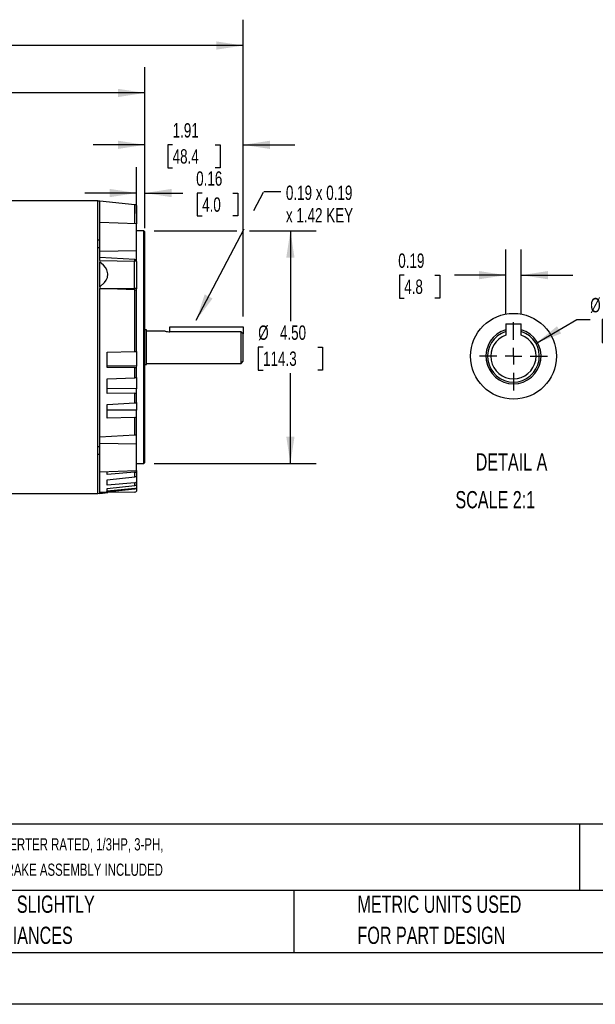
# Model space of a CAD drawing. Header units: inches. Extents: x 0 to 11, y 0 to 8.5.
# Tile 4 of 9: x 3.4 to 6.2, y 0 to 4.8. Entities that reach past the tile are written whole.
import ezdxf

# ---------------------------------------------------------------- set-up
doc = ezdxf.new("R2010")
doc.units = ezdxf.units.IN
doc.header["$MEASUREMENT"] = 0
doc.linetypes.add('CENTERX2', pattern=[0.8, 0.5, -0.1, 0.1, -0.1])
doc.layers.add('CENTER', color=40, linetype='CENTERX2')
doc.layers.add('SLD-DEFPOINTS', color=7, linetype='Continuous')
doc.layers.add('DIMENSIONS', color=140, linetype='Continuous', lineweight=25)
doc.layers.add('TEXT', color=140, linetype='Continuous', lineweight=25)
doc.styles.add('SLDTEXTSTYLE0', font='TXT', dxfattribs={"width": 0.7})
doc.dimstyles.new('SLDDIMSTYLE0', dxfattribs={"dimtxt": 0.069444, "dimasz": 0.13, "dimexe": 0, "dimexo": 0.0625, "dimgap": 0.017361, "dimtad": 0, "dimtih": 1, "dimtoh": 1, "dimlfac": 4, "dimrnd": 1e-09, "dimzin": 4, "dimdsep": 46, "dimtxsty": 'SLDTEXTSTYLE0', "dimsah": 1, "dimcen": 0.09, "dimadec": 0, "dimazin": 1, "dimtfac": 1, "dimtofl": 0, "dimtmove": 0, "dimatfit": 3, "dimfxl": 0, "dimfrac": 2, "dimtolj": 1, "dimtzin": 12, "dimarcsym": 0})
doc.dimstyles.new('SLDDIMSTYLE1', dxfattribs={"dimtxt": 0.069444, "dimasz": 0.13, "dimexe": 0, "dimexo": 0.0625, "dimgap": 0.017361, "dimtad": 0, "dimtih": 1, "dimtoh": 1, "dimlfac": 4, "dimrnd": 1e-09, "dimdsep": 46, "dimtxsty": 'SLDTEXTSTYLE0', "dimsah": 1, "dimcen": 0.09, "dimadec": 0, "dimazin": 2, "dimtfac": 1, "dimtmove": 0, "dimatfit": 0, "dimfxl": 0, "dimfrac": 2, "dimtolj": 1, "dimtzin": 12, "dimarcsym": 0})
doc.dimstyles.new('SLDDIMSTYLE2', dxfattribs={"dimtxt": 0.069444, "dimasz": 0.13, "dimexe": 0, "dimexo": 0.0625, "dimgap": 0.017361, "dimtad": 0, "dimtih": 1, "dimtoh": 1, "dimlfac": 4, "dimrnd": 1e-09, "dimzin": 12, "dimdsep": 46, "dimtxsty": 'SLDTEXTSTYLE0', "dimsah": 1, "dimcen": 0.09, "dimadec": 0, "dimazin": 3, "dimtfac": 1, "dimtmove": 0, "dimatfit": 0, "dimfxl": 0, "dimfrac": 2, "dimtolj": 1, "dimtzin": 12, "dimarcsym": 0})
doc.dimstyles.new('SLDDIMSTYLE3', dxfattribs={"dimtxt": 0.069444, "dimasz": 0.13, "dimexe": 0, "dimexo": 0.0625, "dimgap": 0.017361, "dimtad": 0, "dimtih": 1, "dimtoh": 1, "dimlfac": 4, "dimrnd": 1e-09, "dimzin": 12, "dimdsep": 46, "dimtxsty": 'SLDTEXTSTYLE0', "dimsah": 1, "dimcen": 0.09, "dimadec": 0, "dimazin": 3, "dimtfac": 1, "dimtofl": 0, "dimtmove": 0, "dimatfit": 3, "dimfxl": 0, "dimfrac": 2, "dimtolj": 1, "dimtzin": 12, "dimarcsym": 0})
doc.dimstyles.new('SLDDIMSTYLE4', dxfattribs={"dimtxt": 0.18, "dimasz": 0.13, "dimexe": 0, "dimexo": 0.0625, "dimgap": 0, "dimtad": 0, "dimtih": 1, "dimtoh": 1, "dimdec": 0, "dimrnd": 1e-09, "dimzin": 0, "dimdsep": 46, "dimtxsty": 'Standard', "dimsah": 1, "dimcen": 0.09, "dimadec": 0, "dimazin": 0, "dimtfac": 0.13, "dimtdec": 0, "dimtofl": 0, "dimtmove": 0, "dimatfit": 3, "dimfxl": 0, "dimfrac": 2, "dimtolj": 1, "dimtzin": 0, "dimarcsym": 0})
doc.dimstyles.new('SLDDIMSTYLE7', dxfattribs={"dimtxt": 0.069444, "dimasz": 0.13, "dimexe": 0, "dimexo": 0.0625, "dimgap": 0.017361, "dimtad": 0, "dimtih": 1, "dimtoh": 1, "dimlfac": 2.5, "dimrnd": 1e-09, "dimdsep": 46, "dimtxsty": 'SLDTEXTSTYLE0', "dimsah": 1, "dimcen": 0.09, "dimadec": 0, "dimazin": 2, "dimtfac": 1, "dimtmove": 0, "dimatfit": 0, "dimfxl": 0, "dimfrac": 2, "dimtolj": 1, "dimtzin": 12, "dimarcsym": 0})
doc.dimstyles.new('SLDDIMSTYLE8', dxfattribs={"dimtxt": 0.069444, "dimasz": 0.13, "dimexe": 0, "dimexo": 0.0625, "dimgap": 0.017361, "dimtad": 0, "dimtih": 1, "dimtoh": 1, "dimdec": 3, "dimlfac": 2.5, "dimrnd": 1e-09, "dimdsep": 46, "dimtxsty": 'SLDTEXTSTYLE0', "dimsah": 1, "dimcen": 0, "dimadec": 0, "dimazin": 2, "dimtfac": 1, "dimtdec": 3, "dimtofl": 0, "dimtmove": 0, "dimatfit": 3, "dimfxl": 0, "dimfrac": 2, "dimtolj": 1, "dimtzin": 12, "dimarcsym": 0})

# ---------------------------------------------------------------- blocks, each defined once
blk = doc.blocks.new('SW_NOTE_0')
at = {"layer": 'TEXT', "color": 0, "linetype": 'CENTERX2', "lineweight": 18, "char_height": 0.059006, "attachment_point": 1, "style": 'SLDTEXTSTYLE0'}
for s, insert in [('WEG ELECTRIC S SERIES STANDARD EFFICIENCY AC INDUCTION MOTOR, WITH BRAKE, GENERAL PURPOSE, INVERTER RATED, 1/3HP, 3-PH,', (0, 0.0761)), ('208-230/460 VAC, 1800RPM, TEFC, 56C FRAME, ROLLED STEEL, C-FACE ONLY MOUNT, STEARMS 105601100BQF BRAKE ASSEMBLY INCLUDED', (0, -0.0466))]:
    blk.add_mtext(s, dxfattribs=dict(at, insert=insert))
blk = doc.blocks.new('SW_NOTE_0_3')
at = {"layer": 'TEXT', "color": 0, "linetype": 'CENTERX2', "lineweight": 18, "char_height": 0.083333, "attachment_point": 1, "style": 'SLDTEXTSTYLE0'}
for s, insert in [('PART DIMENSIONS MAY DIFFER SLIGHTLY', (0, 0.1074)), ("DUE TO MANUFACTURER'S VARIANCES", (0, -0.0431))]:
    blk.add_mtext(s, dxfattribs=dict(at, insert=insert))
blk = doc.blocks.new('SW_NOTE_0_6')
at = {"layer": 'TEXT', "color": 0, "linetype": 'CENTERX2', "lineweight": 18, "char_height": 0.083333, "attachment_point": 1, "style": 'SLDTEXTSTYLE0'}
for s, insert in [('METRIC UNITS USED', (0, 0.1074)), ('FOR PART DESIGN', (0, -0.0431))]:
    blk.add_mtext(s, dxfattribs=dict(at, insert=insert))
blk = doc.blocks.new('_D')
at = {"layer": 'DIMENSIONS'}
for p, q in [((4.0736, 3.742), (4.4749, 3.742)), ((4.5349, 3.742), (4.8585, 3.742)), ((4.7335, 3.742), (4.7335, 3.3055)), ((4.6014, 3.1795), (4.5781, 3.1795)), ((4.5781, 3.1795), (4.5781, 3.0691)), ((4.8656, 3.1795), (4.8889, 3.1795)), ((4.8889, 3.1795), (4.8889, 3.0691)), ((4.5781, 3.0691), (4.6014, 3.0691)), ((4.7335, 2.617), (4.7335, 3.0535)), ((4.8889, 3.0691), (4.8656, 3.0691)), ((4.0736, 2.617), (4.8585, 2.617))]:
    blk.add_line(p, q, dxfattribs=at)
for points in [[(4.7335, 3.742), (4.7135, 3.612), (4.7535, 3.612)], [(4.7335, 2.617), (4.7535, 2.747), (4.7135, 2.747)]]:
    blk.add_solid(points, dxfattribs=at)
at = {"layer": 'DIMENSIONS', "char_height": 0.06944, "attachment_point": 1, "style": 'SLDTEXTSTYLE0'}
for s, insert in [('%%c', (4.5778, 3.2846)), ('4.50', (4.6828, 3.2846)), ('114.3', (4.6014, 3.1586))]:
    blk.add_mtext(s, dxfattribs=dict(at, insert=insert))
blk = doc.blocks.new('_D_1')
at = {"layer": 'DIMENSIONS'}
for p, q in [((3.9892, 3.8269), (3.9892, 4.0504)), ((4.0285, 3.7561), (4.0285, 4.0504)), ((3.9892, 3.9254), (3.7392, 3.9254)), ((4.0285, 3.9254), (4.2123, 3.9254)), ((4.3064, 3.9253), (4.2831, 3.9253)), ((4.2831, 3.9253), (4.2831, 3.8148)), ((4.455, 3.9253), (4.4784, 3.9253)), ((4.4784, 3.9253), (4.4784, 3.8148)), ((4.2831, 3.8148), (4.3064, 3.8148)), ((4.4784, 3.8148), (4.455, 3.8148))]:
    blk.add_line(p, q, dxfattribs=at)
for points in [[(3.9892, 3.9254), (3.8592, 3.9454), (3.8592, 3.9054)], [(4.0285, 3.9254), (4.1585, 3.9054), (4.1585, 3.9454)]]:
    blk.add_solid(points, dxfattribs=at)
at = {"layer": 'DIMENSIONS', "char_height": 0.06944, "attachment_point": 1, "style": 'SLDTEXTSTYLE0'}
for s, insert in [('0.16', (4.2775, 4.0303)), ('4.0', (4.3064, 3.9043))]:
    blk.add_mtext(s, dxfattribs=dict(at, insert=insert))
blk = doc.blocks.new('_D_2')
at = {"layer": 'DIMENSIONS'}
for p, q in [((4.0285, 3.7871), (4.0285, 4.2836)), ((4.5049, 3.3275), (4.5049, 4.2836)), ((4.0285, 4.1586), (3.7785, 4.1586)), ((4.1635, 4.1584), (4.1402, 4.1584)), ((4.1402, 4.1584), (4.1402, 4.048)), ((4.3699, 4.1584), (4.3933, 4.1584)), ((4.3933, 4.1584), (4.3933, 4.048)), ((4.5049, 4.1586), (4.7549, 4.1586)), ((4.1402, 4.048), (4.1635, 4.048)), ((4.3933, 4.048), (4.3699, 4.048))]:
    blk.add_line(p, q, dxfattribs=at)
for points in [[(4.0285, 4.1586), (3.8985, 4.1786), (3.8985, 4.1386)], [(4.5049, 4.1586), (4.6349, 4.1386), (4.6349, 4.1786)]]:
    blk.add_solid(points, dxfattribs=at)
at = {"layer": 'DIMENSIONS', "char_height": 0.06944, "attachment_point": 1, "style": 'SLDTEXTSTYLE0'}
for s, insert in [('1.91', (4.1635, 4.2635)), ('48.4', (4.1635, 4.1375))]:
    blk.add_mtext(s, dxfattribs=dict(at, insert=insert))
blk = doc.blocks.new('_D_3')
at = {"layer": 'DIMENSIONS'}
for p, q in [((0.8489, 3.7565), (0.8489, 4.7641)), ((4.5049, 3.3275), (4.5049, 4.7641)), ((0.8489, 4.6391), (2.4507, 4.6391)), ((2.5448, 4.639), (2.5215, 4.639)), ((2.5215, 4.639), (2.5215, 4.5285)), ((2.809, 4.639), (2.8323, 4.639)), ((2.8323, 4.639), (2.8323, 4.5285)), ((4.5049, 4.6391), (2.9031, 4.6391)), ((2.5215, 4.5285), (2.5448, 4.5285)), ((2.8323, 4.5285), (2.809, 4.5285))]:
    blk.add_line(p, q, dxfattribs=at)
for points in [[(0.8489, 4.6391), (0.9789, 4.6191), (0.9789, 4.6591)], [(4.5049, 4.6391), (4.3749, 4.6591), (4.3749, 4.6191)]]:
    blk.add_solid(points, dxfattribs=at)
at = {"layer": 'DIMENSIONS', "char_height": 0.06944, "attachment_point": 1, "style": 'SLDTEXTSTYLE0'}
for s, insert in [('14.62', (2.5448, 4.744)), ('371.5', (2.5448, 4.618))]:
    blk.add_mtext(s, dxfattribs=dict(at, insert=insert))
blk = doc.blocks.new('_D_4')
at = {"layer": 'DIMENSIONS'}
for p, q in [((1.9468, 3.8591), (1.9468, 4.5347)), ((4.0285, 3.7871), (4.0285, 4.5347)), ((1.9468, 4.4097), (2.7615, 4.4097)), ((2.8556, 4.4096), (2.8323, 4.4096)), ((2.8323, 4.4096), (2.8323, 4.2991)), ((3.1198, 4.4096), (3.1431, 4.4096)), ((3.1431, 4.4096), (3.1431, 4.2991)), ((4.0285, 4.4097), (3.2139, 4.4097)), ((2.8323, 4.2991), (2.8556, 4.2991)), ((3.1431, 4.2991), (3.1198, 4.2991))]:
    blk.add_line(p, q, dxfattribs=at)
for points in [[(1.9468, 4.4097), (2.0768, 4.3897), (2.0768, 4.4297)], [(4.0285, 4.4097), (3.8985, 4.4297), (3.8985, 4.3897)]]:
    blk.add_solid(points, dxfattribs=at)
at = {"layer": 'DIMENSIONS', "char_height": 0.06944, "attachment_point": 1, "style": 'SLDTEXTSTYLE0'}
for s, insert in [('8.33', (2.8845, 4.5146)), ('211.5', (2.8556, 4.3887))]:
    blk.add_mtext(s, dxfattribs=dict(at, insert=insert))
blk = doc.blocks.new('SW_NOTE_0_7')
at = {"layer": 'TEXT', "color": 0, "linetype": 'CENTERX2', "lineweight": 18, "attachment_point": 1, "style": 'SLDTEXTSTYLE0'}
for s, insert, char_height in [('0.19 x 0.19', (0.0247, 0.0279), 0.069444), ('x 1.42 KEY', (0.0247, -0.0809), 0.06944)]:
    blk.add_mtext(s, dxfattribs=dict(at, insert=insert, char_height=char_height))
blk = doc.blocks.new('_D_15')
at = {"layer": 'DIMENSIONS'}
for p, q in [((5.7757, 3.3424), (5.7757, 3.653)), ((5.8507, 3.3424), (5.8507, 3.653)), ((5.2844, 3.5278), (5.2611, 3.5278)), ((5.2611, 3.5278), (5.2611, 3.4174)), ((5.4331, 3.5278), (5.4564, 3.5278)), ((5.4564, 3.5278), (5.4564, 3.4174)), ((5.7757, 3.528), (5.5272, 3.528)), ((5.8507, 3.528), (6.1007, 3.528)), ((5.2611, 3.4174), (5.2844, 3.4174)), ((5.4564, 3.4174), (5.4331, 3.4174))]:
    blk.add_line(p, q, dxfattribs=at)
for points in [[(5.7757, 3.528), (5.6457, 3.548), (5.6457, 3.508)], [(5.8507, 3.528), (5.9807, 3.508), (5.9807, 3.548)]]:
    blk.add_solid(points, dxfattribs=at)
at = {"layer": 'DIMENSIONS', "char_height": 0.06944, "attachment_point": 1, "style": 'SLDTEXTSTYLE0'}
for s, insert in [('0.19', (5.2556, 3.6329)), ('4.8', (5.2844, 3.5069))]:
    blk.add_mtext(s, dxfattribs=dict(at, insert=insert))
blk = doc.blocks.new('_D_16')
at = {"layer": 'DIMENSIONS'}
for p, q in [((5.9215, 3.1981), (6.1198, 3.3127)), ((6.1198, 3.3127), (6.1847, 3.3127)), ((6.266, 3.3127), (6.2427, 3.3127)), ((6.2427, 3.3127), (6.2427, 3.2022)), ((6.4724, 3.3127), (6.4958, 3.3127)), ((6.4958, 3.3127), (6.4958, 3.2022)), ((6.2427, 3.2022), (6.266, 3.2022)), ((6.4958, 3.2022), (6.4724, 3.2022))]:
    blk.add_line(p, q, dxfattribs=at)
blk.add_solid([(5.9215, 3.1981), (6.0441, 3.2458), (6.0241, 3.2805)], dxfattribs=at)
at = {"layer": 'DIMENSIONS', "char_height": 0.06944, "attachment_point": 1, "style": 'SLDTEXTSTYLE0'}
for s, insert in [('%%c', (6.1847, 3.4177)), ('0.625', (6.2896, 3.4177)), ('15.9', (6.266, 3.2917))]:
    blk.add_mtext(s, dxfattribs=dict(at, insert=insert))
blk = doc.blocks.new('SW_CENTERMARKSYMBOL_5')
at = {"layer": 'CENTER', "color": 0}
for p, q in [((0, 0.08), (0, 0.165)), ((-0.08, 0), (-0.165, 0)), ((0, 0), (-0.04, 0)), ((0, 0), (0, 0.04)), ((0, 0), (0, -0.04)), ((0, 0), (0.04, 0)), ((0.08, 0), (0.165, 0)), ((0, -0.08), (0, -0.165))]:
    blk.add_line(p, q, dxfattribs=at)

msp = doc.modelspace()

# ---------------------------------------------------------------- linework, layer by layer
for p, q in [((3.80216, 3.88696), (2.42421, 3.88696)), ((3.80216, 2.4721), (3.80216, 3.88696)), ((3.812, 3.88666), (3.80216, 3.88649)), ((3.98087, 3.86892), (3.812, 3.88666)), ((3.812, 3.78313), (3.812, 3.88666)), ((3.98087, 3.77723), (3.98087, 3.86892)), ((3.98917, 3.86524), (3.98917, 3.77694)), ((3.98917, 3.77694), (3.812, 3.78313)), ((3.812, 3.64333), (3.812, 3.78313)), ((3.98917, 3.6473), (3.98917, 3.77694)), ((4.02362, 3.74203), (3.98917, 3.74203)), ((4.02854, 3.73711), (4.02362, 3.74203)), ((4.02362, 3.17953), (4.02362, 3.74203)), ((4.02854, 3.17953), (4.02854, 3.73711)), ((3.80216, 3.69844), (3.812, 3.69868)), ((3.812, 3.65966), (3.80216, 3.65966)), ((3.812, 3.64333), (3.98917, 3.6473)), ((3.812, 3.61328), (3.812, 3.64333)), ((3.98917, 3.60149), (3.98917, 3.6473)), ((3.812, 3.59909), (3.812, 3.61328)), ((3.98087, 3.60414), (3.812, 3.61328)), ((3.812, 3.59959), (3.812, 3.59133)), ((3.812, 3.59959), (3.97958, 3.59559)), ((3.812, 3.47147), (3.812, 3.59133)), ((3.97958, 3.46428), (3.97958, 3.59559)), ((3.98087, 3.59554), (3.98087, 3.60414)), ((3.98917, 3.59371), (3.98917, 3.60149)), ((3.98917, 3.59357), (3.98917, 3.46255)), ((3.812, 3.47147), (3.812, 3.46321)), ((3.812, 3.46321), (3.97958, 3.46428)), ((3.812, 3.46321), (3.812, 3.46271)), ((3.812, 2.74578), (3.812, 3.46271)), ((3.98087, 3.45649), (3.812, 3.46271)), ((3.98087, 3.15853), (3.98087, 3.45649)), ((3.98917, 3.45478), (3.98917, 3.46255)), ((3.98917, 3.159), (3.98917, 3.45478)), ((5.77573, 3.29238), (5.77573, 3.23826)), ((5.77573, 3.29238), (5.85072, 3.29238)), ((5.85072, 3.23826), (5.85072, 3.29238)), ((4.03641, 3.26295), (4.02854, 3.26295)), ((4.03641, 3.09612), (4.03641, 3.26295)), ((4.12696, 3.25766), (4.03641, 3.25766)), ((4.1504, 3.25406), (4.15059, 3.25406)), ((4.15059, 3.27749), (4.50492, 3.27749)), ((4.15059, 3.25406), (4.15059, 3.27749)), ((4.49507, 3.25406), (4.15059, 3.25406)), ((4.49507, 3.10141), (4.49507, 3.25406)), ((4.50492, 3.24367), (4.49507, 3.25406)), ((4.50492, 3.27749), (4.50492, 3.24367)), ((4.50492, 3.11125), (4.50492, 3.24367)), ((3.84645, 3.15495), (3.98087, 3.15853)), ((3.84645, 3.08165), (3.84645, 3.15495)), ((3.98917, 3.159), (3.98917, 3.0872)), ((4.02362, 2.61703), (4.02362, 3.17953)), ((4.02854, 2.62195), (4.02854, 3.17953)), ((4.03641, 3.10141), (4.49507, 3.10141)), ((4.49507, 3.10141), (4.50492, 3.11125)), ((3.98917, 3.0872), (3.84645, 3.08947)), ((3.98087, 3.08055), (3.84645, 3.08165)), ((3.98087, 3.03184), (3.98087, 3.08055)), ((3.98917, 3.08073), (3.98917, 3.0872)), ((3.98917, 3.03298), (3.98917, 3.08073)), ((4.02854, 3.09612), (4.03641, 3.09612)), ((3.84645, 3.02574), (3.98087, 3.03184)), ((3.84645, 2.95487), (3.84645, 3.02574)), ((3.98917, 3.03298), (3.98917, 2.97731)), ((3.98917, 2.97731), (3.84645, 2.97904)), ((3.98087, 2.95646), (3.84645, 2.95487)), ((3.98087, 2.91022), (3.98087, 2.95646)), ((3.98917, 2.95731), (3.98917, 2.97731)), ((3.98917, 2.91198), (3.98917, 2.95731)), ((3.84645, 2.9018), (3.98087, 2.91022)), ((3.98917, 2.91198), (3.98917, 2.87436)), ((3.84645, 2.8358), (3.84645, 2.9018)), ((3.98917, 2.87436), (3.84645, 2.87549)), ((3.98917, 2.84151), (3.98917, 2.87436)), ((3.98087, 2.84001), (3.84645, 2.8358)), ((3.98087, 2.75492), (3.98087, 2.84001)), ((3.98917, 2.75757), (3.98917, 2.84151)), ((3.812, 2.74578), (3.98087, 2.75492)), ((3.812, 2.71573), (3.812, 2.74578)), ((3.812, 2.57593), (3.812, 2.71573)), ((3.812, 2.71573), (3.98917, 2.71175)), ((3.98917, 2.71175), (3.98917, 2.75757)), ((3.80216, 2.6994), (3.812, 2.6994)), ((3.98917, 2.58212), (3.98917, 2.71175)), ((3.812, 2.66038), (3.80216, 2.66062)), ((4.02362, 2.61703), (4.02854, 2.62195)), ((3.812, 2.57593), (3.98917, 2.58212)), ((3.812, 2.47679), (3.812, 2.57593)), ((3.84645, 2.56349), (3.84645, 2.57714)), ((3.98087, 2.57438), (3.84645, 2.56349)), ((3.98087, 2.55224), (3.98087, 2.57438)), ((3.98917, 2.61703), (4.02362, 2.61703)), ((3.98917, 2.58212), (3.98917, 2.57744)), ((3.98917, 2.57744), (3.98917, 2.55573)), ((3.84645, 2.53808), (3.98087, 2.55224)), ((3.84645, 2.51141), (3.84645, 2.53808)), ((3.98917, 2.55573), (3.98917, 2.52726)), ((3.98917, 2.52726), (3.98917, 2.51393)), ((3.812, 2.47679), (3.98087, 2.49432)), ((3.97958, 2.47871), (3.812, 2.47579)), ((3.98087, 2.52387), (3.84645, 2.51141)), ((3.84645, 2.49581), (3.98087, 2.51027)), ((3.98087, 2.49584), (3.84645, 2.48224)), ((3.84645, 2.48224), (3.84645, 2.49581)), ((3.98087, 2.51027), (3.98087, 2.52387)), ((3.98087, 2.49432), (3.98087, 2.49584)), ((3.98917, 2.51393), (3.98917, 2.49944)), ((3.98917, 2.49944), (3.98917, 2.49801)), ((3.98917, 2.49801), (3.98917, 2.48247)), ((2.42421, 2.4721), (3.80216, 2.4721)), ((3.80216, 2.47257), (3.812, 2.47239)), ((3.812, 2.47679), (3.812, 2.47579)), ((3.812, 2.47239), (3.85073, 2.47647)), ((3.812, 2.47239), (3.812, 2.47579))]:
    msp.add_line(p, q)
at = {"color": 7, "linetype": 'Continuous'}
msp.add_line((11.0001, 0.00011), (0.0001, 0.00011), dxfattribs=at)
at = {"flags": 128}
for points in [[(3.812, 3.47147), (3.83392, 3.49176), (3.8426, 3.50372), (3.84854, 3.51684), (3.85055, 3.5352), (3.84548, 3.55315), (3.83804, 3.56545), (3.82849, 3.57664), (3.812, 3.59133)], [(3.98087, 3.60414), (3.98556, 3.60325), (3.98917, 3.60149)], [(3.98087, 3.45649), (3.98562, 3.4559), (3.98917, 3.45478)], [(3.98087, 3.15853), (3.98564, 3.15873), (3.98917, 3.159)], [(3.98087, 3.08055), (3.98564, 3.08059), (3.98917, 3.08073)], [(3.98087, 3.03184), (3.98564, 3.03229), (3.98917, 3.03298)], [(3.98087, 2.95646), (3.98564, 2.95674), (3.98917, 2.95731)], [(3.98087, 2.91022), (3.98564, 2.91089), (3.98917, 2.91198)], [(3.98087, 2.84001), (3.98564, 2.84053), (3.98917, 2.84151)], [(3.98087, 2.75492), (3.98556, 2.75581), (3.98917, 2.75757)], [(3.98087, 2.57438), (3.98564, 2.57548), (3.98917, 2.57744)], [(3.98087, 2.55224), (3.98564, 2.55352), (3.98917, 2.55573)], [(3.98087, 2.52387), (3.98564, 2.52509), (3.98917, 2.52726)], [(3.98087, 2.51027), (3.98564, 2.51161), (3.98917, 2.51393)], [(3.98087, 2.49584), (3.98564, 2.49715), (3.98917, 2.49944)], [(3.98087, 2.49432), (3.98562, 2.49565), (3.98917, 2.49801)]]:
    msp.add_lwpolyline(points, dxfattribs=at)
for centre, radius, start, end in [((3.97933, 3.85423), 0.01476, 48.18969, 84), ((4.15113, 3.33695), 0.0829, 253.05019, 269.4941), ((5.81322, 3.13565), 0.13346, 106.31655, 73.68345), ((5.81322, 3.13565), 0.125, 107.45571, 72.54429), ((5.81322, 3.13565), 0.10925, 110.07239, 69.92761), ((3.97933, 2.49348), 0.01476, 271, 311.81031)]:
    msp.add_arc(centre, radius, start, end)
for centre, major_axis, start_param, end_param in [((3.97933, 3.58822), (0.01476, -0.0003), 0.8511419, 1.5634163), ((3.97933, 3.45689), (0.01476, 0.0003), 0.8309954, 1.5432698)]:
    msp.add_ellipse(centre, major_axis=major_axis, ratio=0.4998477, start_param=start_param, end_param=end_param)
at = {"layer": 'SLD-DEFPOINTS'}
msp.add_circle((5.81323, 3.13564), 0.20768, dxfattribs=at)
at = {"layer": 'TEXT'}
for p, q in [((10.75, 0.87111), (0.25, 0.87111)), ((6.13224, 0.87111), (6.13224, 0.55)), ((10.75, 0.55), (0.25, 0.55)), ((4.74986, 0.55), (4.74986, 0.25)), ((0.25, 0.25), (10.75, 0.25))]:
    msp.add_line(p, q, dxfattribs=at)

# ---------------------------------------------------------------- block references
at = {"layer": 'CENTER'}
msp.add_blockref('SW_CENTERMARKSYMBOL_5', (5.81322, 3.13565), dxfattribs=at)
at = {"layer": 'TEXT', "linetype": 'CENTERX2', "lineweight": 18}
for name, p in [('SW_NOTE_0_7', (4.68716, 3.93348)), ('SW_NOTE_0', (0.30713, 0.72752)), ('SW_NOTE_0_3', (2.17005, 0.41872)), ('SW_NOTE_0_6', (5.0582, 0.41872))]:
    msp.add_blockref(name, p, dxfattribs=at)

# ---------------------------------------------------------------- texts
at = {"layer": 'TEXT', "linetype": 'CENTERX2', "lineweight": 18, "char_height": 0.083333, "style": 'SLDTEXTSTYLE0'}
for s, insert, attachment_point in [('DETAIL A', (5.80379, 2.66623), 2), ('SCALE 2:1', (5.53225, 2.48335), 1)]:
    msp.add_mtext(s, dxfattribs=dict(at, insert=insert, attachment_point=attachment_point))

# ---------------------------------------------------------------- dimensions: what is measured, and where the dimension line sits
at = {"layer": 'DIMENSIONS'}
for base, p1, p2, dimstyle, picture, middle in [((0.84891, 4.63911), (4.50492, 3.27749), (0.84891, 3.70655), 'SLDDIMSTYLE3', '_D_3', (2.67691, 4.63911)), ((1.94685, 4.40972), (4.02854, 3.73711), (1.94685, 3.80911), 'SLDDIMSTYLE3', '_D_4', (2.98769, 4.40972)), ((4.02854, 4.15856), (4.50492, 3.27749), (4.02854, 3.73711), 'SLDDIMSTYLE2', '_D_2', (4.26673, 4.15856)), ((5.77573, 3.52795), (5.85072, 3.29238), (5.77573, 3.29238), 'SLDDIMSTYLE7', '_D_15', (5.35876, 3.52795))]:
    dim = msp.add_linear_dim(base=base, p1=p1, p2=p2, dimstyle=dimstyle, dxfattribs=at)
    dim.commit()
    dim.dimension.update_dxf_attribs({"geometry": picture, "text_midpoint": middle, "dimtype": 160})
dim = msp.add_linear_dim(base=(3.98917, 3.9254), p1=(4.02854, 3.7061), p2=(3.98917, 3.77694), angle=0, dimstyle='SLDDIMSTYLE1', dxfattribs=at)
dim.commit()
dim.dimension.update_dxf_attribs({"geometry": '_D_1', "text_midpoint": (4.38073, 3.9254), "dimtype": 160})
dim = msp.add_linear_dim(base=(4.7335, 2.61703), p1=(4.02362, 3.74203), p2=(4.02362, 2.61703), angle=90, text='%%c<>', dimstyle='SLDDIMSTYLE0', dxfattribs=at)
dim.commit()
dim.dimension.update_dxf_attribs({"geometry": '_D', "text_midpoint": (4.7335, 3.17953), "dimtype": 160})
dim = msp.add_diameter_dim_2p(p1=(5.70497, 3.07315), p2=(5.92148, 3.19815), dimstyle='SLDDIMSTYLE8', dxfattribs=at)
dim.commit()
dim.dimension.update_dxf_attribs({"geometry": '_D_16', "text_midpoint": (6.36924, 3.31265), "dimtype": 163})

# ---------------------------------------------------------------- leaders
at = {"layer": 'TEXT', "linetype": 'CENTERX2', "lineweight": 18}
msp.add_leader([(4.27737, 3.30983), (4.60523, 3.93348), (4.68716, 3.93348)], dimstyle='SLDDIMSTYLE4', dxfattribs=at)

doc.saveas('drawing.dxf')
